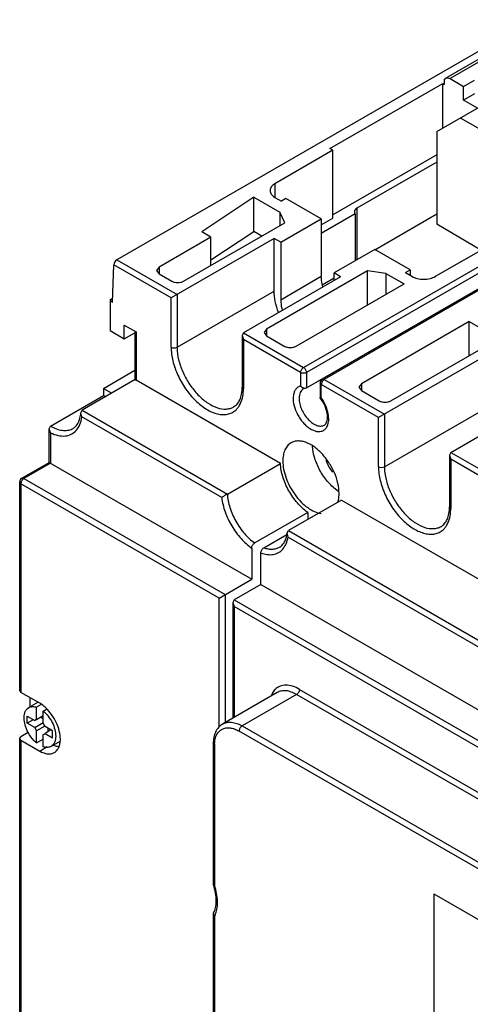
# Model space of a CAD drawing. Header units: millimetres. Extents: x 24 to 183, y 39 to 250.
# Tile 2 of 6: x 24 to 77, y 133 to 250. Entities that reach past the tile are written whole.
import ezdxf

# ---------------------------------------------------------------- set-up
doc = ezdxf.new("R2010")
doc.units = ezdxf.units.MM
doc.header["$LTSCALE"] = 18.806465
doc.layers.get('0').update_dxf_attribs({"linetype": 'CONTINUOUS'})

msp = doc.modelspace()

# ---------------------------------------------------------------- linework, layer by layer
at = {"color": 7, "linetype": 'Continuous'}
for p, q in [((84.93, 250.49), (35.26, 221.82)), ((78.47, 245.79), (74.52, 243.51)), ((78.97, 245.74), (75.02, 243.46)), ((74.34, 243.26), (74.52, 243.51)), ((60.69, 235.1), (74.16, 242.88)), ((74.16, 237.54), (74.16, 242.88)), ((74.16, 242.88), (74.34, 242.77)), ((74.34, 243.26), (74.34, 242.77)), ((75.02, 243.46), (76.63, 242.53)), ((76.63, 242.53), (77.94, 243.29)), ((76.63, 240.9), (76.63, 242.53)), ((77.94, 241.65), (76.63, 240.9)), ((73.43, 237.12), (78.78, 240.21)), ((78.3, 239.93), (76.63, 240.9)), ((57.54, 208.95), (107.22, 237.63)), ((88.06, 231.94), (76.26, 238.75)), ((107.57, 237.02), (57.89, 208.34)), ((73.43, 237.12), (73.43, 226.07)), ((109.44, 236.23), (59.77, 207.55)), ((109.69, 236.2), (60.02, 207.52)), ((61.04, 234.89), (54.13, 230.9)), ((57.89, 206.51), (107.57, 235.19)), ((61.04, 234.89), (60.69, 235.1)), ((61.04, 226.78), (61.04, 234.89)), ((73.43, 234.34), (61.04, 227.19)), ((73.43, 233.48), (63.9, 227.98)), ((54.13, 230.9), (54.13, 229.27)), ((51.61, 229.28), (45.39, 225.15)), ((51.61, 225.2), (51.61, 229.28)), ((51.61, 229.28), (54.71, 227.49)), ((54.13, 229.27), (54.89, 228.83)), ((55.44, 229.15), (54.89, 228.83)), ((59.66, 226.71), (55.44, 229.15)), ((54.71, 227.49), (54.71, 225.89)), ((55.29, 226.23), (54.71, 227.49)), ((63.72, 227.31), (59.66, 224.96)), ((63.72, 227.31), (63.72, 221.7)), ((63.9, 227.98), (63.9, 221.79)), ((66.03, 223.02), (73.43, 227.29)), ((43.22, 219.26), (55.29, 226.23)), ((54.82, 223.91), (59.66, 226.71)), ((59.66, 225.98), (61.04, 226.78)), ((59.66, 226.71), (59.66, 219.85)), ((78.71, 222.97), (73.43, 226.07)), ((46.48, 224.52), (45.39, 225.15)), ((46.48, 221.79), (51.61, 225.2)), ((52.56, 224.65), (51.61, 225.2)), ((46.48, 224.52), (40.29, 220.95)), ((54.04, 224.36), (41.74, 217.26)), ((46.48, 221.14), (46.48, 224.52)), ((54.04, 218.07), (54.04, 224.36)), ((54.82, 223.91), (54.04, 224.36)), ((54.82, 223.91), (54.82, 217.05)), ((73.29, 219.84), (80.2, 223.83)), ((66.03, 223.03), (61.18, 220.24)), ((70.25, 220.6), (66.03, 223.03)), ((34.73, 216.73), (34.89, 221.21)), ((41.74, 217.26), (34.89, 221.21)), ((35.26, 221.82), (42.44, 217.67)), ((40.29, 220.95), (39.99, 220.54)), ((39.99, 220.54), (40.29, 220.14)), ((40.29, 220.95), (40.29, 220.14)), ((40.29, 220.14), (41.81, 219.26)), ((65.19, 220.51), (53.12, 213.54)), ((61.18, 219.34), (61.18, 220.24)), ((61.96, 219.79), (61.18, 220.24)), ((65.19, 216.43), (65.19, 220.51)), ((67.38, 220.17), (65.19, 220.51)), ((67.38, 220.17), (67.38, 217.69)), ((67.38, 220.17), (69.53, 218.93)), ((69.7, 220.28), (70.25, 220.6)), ((69.7, 220.28), (70.46, 219.84)), ((70.25, 220.6), (70.25, 219.96)), ((61.96, 219.79), (50.36, 213.09)), ((54.82, 217.05), (59.66, 219.85)), ((56.66, 211.5), (69.53, 218.93)), ((59.78, 218.84), (61.18, 219.65)), ((42.44, 211.38), (54.04, 218.07)), ((42.44, 217.67), (42.44, 211.38)), ((34.46, 217.05), (34.75, 217.22)), ((34.46, 217.05), (34.46, 213.35)), ((41.74, 211.38), (41.74, 217.26)), ((77.3, 214.44), (64.44, 207.01)), ((77.3, 210.36), (77.3, 214.44)), ((77.3, 214.44), (79.46, 213.2)), ((34.46, 213.35), (36.15, 212.37)), ((36.15, 212.37), (36.15, 214)), ((36.15, 214), (37.57, 213.19)), ((36.15, 212.37), (37.42, 213.1)), ((37.42, 213.27), (37.42, 207.51)), ((37.57, 213.19), (37.57, 207.42)), ((50.36, 213.09), (50.22, 212.77)), ((50.36, 213.09), (57.54, 208.95)), ((53.12, 213.54), (52.83, 213.13)), ((52.83, 213.13), (53.12, 212.73)), ((53.12, 213.54), (53.12, 212.73)), ((50.22, 212.77), (50.22, 206.6)), ((50.22, 212.77), (50.36, 212.28)), ((50.36, 212.28), (50.36, 206.4)), ((57.19, 208.34), (50.36, 212.28)), ((53.12, 212.73), (55.24, 211.5)), ((67.97, 204.97), (80.04, 211.94)), ((78.79, 210.07), (66.49, 202.97)), ((33.68, 206.45), (37.42, 208.61)), ((57.19, 208.34), (57.19, 206.73)), ((57.89, 208.34), (57.89, 206.51)), ((37.46, 207.51), (31.11, 203.84)), ((54.78, 197.48), (37.57, 207.42)), ((59.52, 207.11), (59.52, 205.36)), ((59.66, 206.91), (59.52, 207.11)), ((59.77, 207.55), (60.02, 207.52)), ((60.02, 207.52), (67.19, 203.38)), ((64.44, 207.01), (64.14, 206.6)), ((64.44, 207.01), (64.44, 206.19)), ((33.68, 206.45), (33.68, 205.61)), ((33.68, 206.45), (34.66, 205.88)), ((50.22, 206.6), (50.36, 206.4)), ((57.76, 206.47), (57.54, 206.41)), ((57.76, 206.47), (57.89, 206.51)), ((59.66, 205.31), (59.66, 206.91)), ((66.49, 202.97), (59.66, 206.91)), ((64.14, 206.6), (64.44, 206.19)), ((64.44, 206.19), (66.56, 204.97)), ((27.35, 201.95), (33.68, 205.61)), ((59.52, 205.34), (59.52, 205.36)), ((59.66, 205.31), (59.52, 205.34)), ((75.11, 198.81), (86.71, 205.5)), ((30.96, 203.54), (31.11, 203.84)), ((31.08, 203.04), (30.96, 203.54)), ((31.11, 203.84), (48.45, 193.83)), ((67.19, 197.09), (78.79, 203.79)), ((47.77, 193.4), (31.08, 203.04)), ((66.49, 197.09), (66.49, 202.97)), ((67.19, 203.38), (67.19, 197.09)), ((27.2, 201.63), (27.35, 201.95)), ((27.2, 197.61), (27.2, 201.63)), ((27.35, 201.15), (27.2, 201.63)), ((27.35, 201.15), (27.35, 197.52)), ((29.93, 201.62), (30.03, 201.67)), ((60.03, 202.07), (60.03, 202.07)), ((75.11, 198.81), (74.97, 198.48)), ((75.11, 198.81), (82.29, 194.66)), ((23.92, 195.71), (27.2, 197.61)), ((27.2, 197.61), (51.36, 183.66)), ((74.97, 198.48), (74.97, 192.31)), ((74.97, 198.48), (75.11, 197.99)), ((75.11, 197.99), (75.11, 192.11)), ((81.94, 194.05), (75.11, 197.99)), ((27.35, 197.52), (24.17, 195.68)), ((48.45, 193.83), (54.78, 197.48)), ((23.67, 170.34), (23.67, 195.28)), ((23.81, 195.07), (23.67, 195.28)), ((23.92, 195.71), (24.17, 195.68)), ((24.17, 195.68), (48.18, 181.82)), ((23.81, 195.07), (23.81, 170.14)), ((47.47, 181.41), (23.81, 195.07)), ((62.06, 193.11), (55.74, 189.46)), ((62.06, 193.11), (104.3, 168.73)), ((74.97, 192.31), (75.11, 192.11)), ((58.04, 191.64), (51.72, 187.99)), ((58.04, 191.64), (58.04, 190.79)), ((55.58, 189.18), (55.74, 189.46)), ((55.74, 189.46), (97.97, 165.07)), ((52.8, 187.42), (55.54, 189)), ((55.69, 188.67), (55.58, 189.18)), ((55.69, 188.67), (97.31, 164.64)), ((51.36, 187.37), (51.36, 183.66)), ((52.45, 183.03), (52.45, 186.8)), ((47.47, 181.41), (51.36, 183.66)), ((52.45, 183.03), (49.26, 181.19)), ((52.45, 183.03), (126.34, 140.37)), ((47.47, 165.99), (47.47, 181.41)), ((48.18, 181.82), (48.18, 166.53)), ((49.26, 181.19), (49.12, 180.87)), ((49.26, 181.19), (122.45, 138.94)), ((49.12, 180.87), (49.12, 167.07)), ((49.12, 180.87), (49.26, 180.38)), ((49.26, 180.38), (49.26, 167.16)), ((122.1, 138.33), (49.26, 180.38)), ((23.67, 170.34), (23.81, 170.14)), ((26.05, 168.85), (23.81, 170.14)), ((24.87, 169.52), (24.87, 168.39)), ((54.39, 170.12), (47.88, 166.36)), ((56.71, 169.89), (50.2, 166.13)), ((113.24, 137.25), (56.71, 169.89)), ((57.06, 170.5), (113.6, 137.86)), ((25.85, 168.96), (24.74, 168.32)), ((26.23, 168.68), (25.68, 168.37)), ((25.68, 166.91), (25.68, 168.37)), ((24.57, 166.46), (24.57, 167.28)), ((24.57, 167.28), (25.46, 166.77)), ((25.68, 166.91), (26.47, 167.37)), ((26.47, 166.97), (26.14, 167.16)), ((26.47, 167.91), (26.86, 168.13)), ((26.47, 166.45), (26.47, 167.91)), ((25.28, 166.87), (24.57, 166.46)), ((25.46, 165.95), (24.57, 166.46)), ((25.69, 166.89), (25.46, 166.77)), ((25.46, 165.95), (26.47, 166.53)), ((26.65, 166.12), (25.68, 165.56)), ((27.58, 165.55), (26.69, 166.06)), ((27.06, 165.46), (27.06, 165.84)), ((50.2, 166.13), (106.74, 133.49)), ((23.67, 164.62), (23.81, 164.83)), ((24.69, 165.34), (23.81, 164.83)), ((25.68, 164.1), (25.68, 165.56)), ((26.47, 163.64), (26.47, 165.1)), ((27.39, 165.65), (26.69, 165.24)), ((26.69, 165.24), (27.58, 164.73)), ((27.58, 164.73), (27.58, 165.55)), ((106.39, 132.88), (49.85, 165.52)), ((23.67, 110.15), (23.67, 164.62)), ((23.81, 164.42), (23.67, 164.62)), ((23.81, 164.42), (23.81, 109.94)), ((23.81, 164.42), (26.05, 163.13)), ((25.68, 164.1), (26.47, 164.56)), ((26.05, 163.13), (26.96, 163.66)), ((28.45, 164.29), (27.41, 163.69)), ((46.77, 164.03), (46.77, 147.2)), ((46.92, 163.83), (46.77, 164.03)), ((46.92, 163.83), (46.92, 147.06)), ((46.77, 147.2), (46.78, 147.17)), ((46.78, 147.17), (46.92, 147.06)), ((73.08, 146.08), (73.08, 117.95)), ((73.08, 146.08), (83.16, 140.26)), ((46.81, 143.79), (46.77, 143.67)), ((46.77, 143.67), (46.77, 113.28)), ((46.77, 143.67), (46.92, 143.4)), ((46.92, 143.4), (46.92, 113.08))]:
    msp.add_line(p, q, dxfattribs=at)
for centre, radius, start, end in [((48.04, 211.38), 5.6, 180.0269, 184.6255), ((60.02, 207.11), 0.5, 119.9999, 180), ((36.08, 209.67), 4.73, 239.3878, 243.2155), ((72.79, 197.09), 5.6, 180.0269, 184.6255), ((24.17, 195.28), 0.5, 119.9999, 180), ((64.53, 198.41), 5.11, 233.5476, 237.0029), ((27.05, 166.57), 1.71, 201.2804, 216.2776), ((25.74, 166.58), 0.338, 120.0444, 131.037), ((25.1, 165.44), 1.71, 21.2804, 36.2776), ((26.41, 165.43), 0.338, 300.0444, 311.037), ((26.4, 165.44), 0.354, 311.0447, 316.8731), ((26.37, 165.46), 0.382, 316.9183, 324.9559), ((50.65, 163.83), 3.73, 177.2881, 180.0161), ((44.7, 144.58), 2.52, 332.083, 336.7804), ((44.5, 144.66), 2.73, 336.7515, 339.1802)]:
    msp.add_arc(centre, radius, start, end, dxfattribs=at)
msp.add_ellipse((35.24, 221.42), major_axis=(0.265, 0.424), ratio=0.553254, start_param=0.804248, end_param=2.375044, dxfattribs=at)
for points, knots in [([(74.52, 243.51), (74.59, 243.55), (74.78, 243.58), (74.94, 243.51), (75.02, 243.46)], [0, 0, 0, 0, 0.449127, 1, 1, 1, 1]), ([(54.13, 230.9), (54.04, 230.85), (53.88, 230.74), (53.69, 230.54), (53.57, 230.32), (53.54, 230.16), (53.54, 230.09)], [0, 0, 0, 0, 0.289542, 0.549119, 0.782256, 1, 1, 1, 1]), ([(53.54, 230.09), (53.54, 230.01), (53.57, 229.85), (53.69, 229.63), (53.88, 229.43), (54.04, 229.32), (54.13, 229.27)], [0, 0, 0, 0, 0.217743, 0.450881, 0.710458, 1, 1, 1, 1]), ([(63.9, 227.98), (63.82, 227.93), (63.68, 227.83), (63.61, 227.65), (63.61, 227.57)], [0, 0, 0, 0, 0.550821, 1, 1, 1, 1]), ([(63.61, 227.57), (63.61, 227.53), (63.63, 227.43), (63.69, 227.34), (63.72, 227.31)], [0, 0, 0, 0, 0.477374, 1, 1, 1, 1]), ([(41.81, 219.26), (41.91, 219.2), (42.14, 219.12), (42.52, 219.08), (42.89, 219.12), (43.12, 219.2), (43.22, 219.26)], [0, 0, 0, 0, 0.237244, 0.500001, 0.762757, 1, 1, 1, 1]), ([(59.83, 218.58), (59.8, 218.69), (59.71, 219.11), (59.66, 219.54), (59.66, 219.85)], [0, 0, 0, 0, 0.262458, 1, 1, 1, 1]), ([(70.46, 219.84), (70.66, 219.72), (71.13, 219.55), (71.87, 219.47), (72.62, 219.55), (73.09, 219.72), (73.29, 219.84)], [0, 0, 0, 0, 0.237253, 0.500001, 0.762748, 1, 1, 1, 1]), ([(54.56, 215.52), (54.39, 215.95), (54.14, 216.78), (54.04, 217.66), (54.04, 218.07)], [0, 0, 0, 0, 0.522462, 1, 1, 1, 1]), ([(34.46, 217.05), (34.49, 216.98), (34.56, 216.86), (34.67, 216.76), (34.73, 216.73)], [0, 0, 0, 0, 0.527923, 1, 1, 1, 1]), ([(54.82, 217.05), (54.82, 216.95), (54.83, 216.53), (54.91, 216.1), (54.99, 215.79)], [0, 0, 0, 0, 0.237015, 1, 1, 1, 1]), ([(41.74, 211.38), (41.74, 210.83), (41.9, 209.67), (42.5, 207.99), (43.41, 206.38), (44.56, 205), (45.67, 204.1), (46.59, 203.62), (47.24, 203.39), (47.87, 203.3), (48.46, 203.34), (49, 203.52), (49.3, 203.73), (49.44, 203.85)], [0, 0, 0, 0, 0.131022, 0.275431, 0.424901, 0.570034, 0.702326, 0.761879, 0.816557, 0.866594, 0.912811, 0.956643, 1, 1, 1, 1]), ([(41.74, 211.38), (41.84, 211.32), (42.09, 211.27), (42.34, 211.32), (42.44, 211.38)], [0, 0, 0, 0, 0.500001, 1, 1, 1, 1]), ([(42.46, 210.93), (42.5, 210.46), (42.69, 209.48), (43.25, 208.06), (44.04, 206.72), (45.01, 205.56), (46.08, 204.66), (47.19, 204.1), (48.12, 203.94), (48.78, 204.04), (49.07, 204.17), (49.2, 204.24)], [0, 0, 0, 0, 0.133285, 0.277124, 0.424385, 0.56732, 0.698927, 0.814342, 0.912703, 0.957167, 1, 1, 1, 1]), ([(55.24, 211.5), (55.34, 211.44), (55.58, 211.36), (55.95, 211.32), (56.32, 211.36), (56.56, 211.44), (56.66, 211.5)], [0, 0, 0, 0, 0.237244, 0.500001, 0.762757, 1, 1, 1, 1]), ([(57.19, 208.34), (57.19, 208.46), (57.27, 208.7), (57.44, 208.89), (57.54, 208.95)], [0, 0, 0, 0, 0.500002, 1, 1, 1, 1]), ([(57.89, 208.34), (57.79, 208.28), (57.54, 208.23), (57.29, 208.28), (57.19, 208.34)], [0, 0, 0, 0, 0.499999, 1, 1, 1, 1]), ([(57.54, 208.95), (57.65, 208.89), (57.81, 208.7), (57.89, 208.46), (57.89, 208.34)], [0, 0, 0, 0, 0.499999, 1, 1, 1, 1]), ([(37.46, 207.51), (37.47, 207.5), (37.5, 207.46), (37.54, 207.44), (37.57, 207.42)], [0, 0, 0, 0, 0.231448, 1, 1, 1, 1]), ([(59.68, 207.05), (59.68, 207.04), (59.67, 206.99), (59.66, 206.94), (59.66, 206.91)], [0, 0, 0, 0, 0.262955, 1, 1, 1, 1]), ([(59.77, 207.26), (59.76, 207.24), (59.72, 207.18), (59.7, 207.11), (59.68, 207.05)], [0, 0, 0, 0, 0.255502, 1, 1, 1, 1]), ([(59.9, 207.43), (59.89, 207.42), (59.84, 207.37), (59.79, 207.31), (59.77, 207.26)], [0, 0, 0, 0, 0.243047, 1, 1, 1, 1]), ([(60.02, 207.52), (60.01, 207.52), (59.97, 207.49), (59.93, 207.46), (59.9, 207.43)], [0, 0, 0, 0, 0.236441, 1, 1, 1, 1]), ([(49.2, 204.24), (49.36, 204.33), (49.66, 204.58), (49.98, 205.12), (50.18, 205.81), (50.22, 206.33), (50.22, 206.6)], [0, 0, 0, 0, 0.199746, 0.425837, 0.691293, 1, 1, 1, 1]), ([(49.78, 204.23), (49.87, 204.37), (50.25, 205.03), (50.36, 205.81), (50.36, 206.4)], [0, 0, 0, 0, 0.224338, 1, 1, 1, 1]), ([(57.19, 206.73), (57.08, 206.71), (56.86, 206.61), (56.6, 206.37), (56.42, 206.03), (56.27, 205.46), (56.32, 204.6), (56.61, 203.75), (56.97, 203.07), (57.29, 202.59), (57.66, 202.17), (58.06, 201.81), (58.48, 201.54), (58.89, 201.36), (59.29, 201.28), (59.55, 201.3), (59.66, 201.33)], [0, 0, 0, 0, 0.045126, 0.09092, 0.140347, 0.19546, 0.324163, 0.472693, 0.550485, 0.627929, 0.703079, 0.774162, 0.839777, 0.899091, 0.95216, 1, 1, 1, 1]), ([(57.53, 206.4), (57.45, 206.35), (57.29, 206.22), (57.13, 205.95), (57.03, 205.62), (57.01, 205.38), (57.01, 205.26)], [0, 0, 0, 0, 0.217801, 0.450913, 0.710301, 1, 1, 1, 1]), ([(57.19, 206.73), (57.22, 206.69), (57.38, 206.55), (57.6, 206.45), (57.76, 206.47)], [0, 0, 0, 0, 0.256738, 1, 1, 1, 1]), ([(57.01, 205.26), (57.01, 205.04), (57.07, 204.58), (57.38, 203.69), (57.79, 203.07), (58.13, 202.71)], [0, 0, 0, 0, 0.229688, 0.482547, 1, 1, 1, 1]), ([(60.03, 202.07), (60.09, 202.1), (60.21, 202.22), (60.34, 202.48), (60.41, 202.84), (60.39, 203.48), (60.14, 204.36), (59.76, 205.02), (59.52, 205.34)], [0, 0, 0, 0, 0.059253, 0.136101, 0.239085, 0.365999, 0.669731, 1, 1, 1, 1]), ([(60.44, 202.11), (60.52, 202.33), (60.58, 202.85), (60.46, 203.66), (60.16, 204.51), (59.84, 205.05), (59.66, 205.31)], [0, 0, 0, 0, 0.208722, 0.452778, 0.721976, 1, 1, 1, 1]), ([(66.56, 204.97), (66.66, 204.91), (66.89, 204.83), (67.26, 204.79), (67.64, 204.83), (67.87, 204.91), (67.97, 204.97)], [0, 0, 0, 0, 0.237244, 0.500001, 0.762757, 1, 1, 1, 1]), ([(30.03, 201.67), (30.15, 201.74), (30.4, 201.94), (30.68, 202.37), (30.88, 202.91), (30.94, 203.32), (30.96, 203.54)], [0, 0, 0, 0, 0.204343, 0.432059, 0.695478, 1, 1, 1, 1]), ([(49.44, 203.85), (49.47, 203.88), (49.59, 203.99), (49.7, 204.12), (49.78, 204.23)], [0, 0, 0, 0, 0.246028, 1, 1, 1, 1]), ([(30.41, 201.43), (30.59, 201.63), (30.9, 202.15), (31.04, 202.73), (31.08, 203.04)], [0, 0, 0, 0, 0.468666, 1, 1, 1, 1]), ([(58.13, 202.71), (58.28, 202.56), (58.59, 202.29), (59.1, 202.01), (59.6, 201.92), (59.9, 202), (60.03, 202.07)], [0, 0, 0, 0, 0.305345, 0.573322, 0.800721, 1, 1, 1, 1]), ([(27.35, 201.95), (27.57, 201.82), (28.02, 201.6), (28.71, 201.42), (29.36, 201.41), (29.76, 201.53), (29.93, 201.62)], [0, 0, 0, 0, 0.28912, 0.548957, 0.782871, 1, 1, 1, 1]), ([(27.35, 201.15), (27.63, 201.01), (28.2, 200.8), (29.06, 200.72), (29.83, 200.92), (30.24, 201.24), (30.41, 201.43)], [0, 0, 0, 0, 0.288341, 0.542401, 0.773035, 1, 1, 1, 1]), ([(59.66, 201.33), (59.79, 201.36), (60.04, 201.47), (60.22, 201.68), (60.29, 201.79)], [0, 0, 0, 0, 0.492767, 1, 1, 1, 1]), ([(60.29, 201.79), (60.31, 201.81), (60.37, 201.91), (60.41, 202.02), (60.44, 202.11)], [0, 0, 0, 0, 0.241407, 1, 1, 1, 1]), ([(56.05, 199.95), (55.89, 199.86), (55.6, 199.61), (55.29, 199.1), (55.1, 198.47), (55.07, 198.02), (55.07, 197.77)], [0, 0, 0, 0, 0.21777, 0.450906, 0.710376, 1, 1, 1, 1]), ([(61.78, 193.9), (61.78, 194.3), (61.67, 195.16), (61.25, 196.41), (60.59, 197.62), (59.76, 198.68), (58.82, 199.51), (57.97, 199.98), (57.31, 200.15), (56.85, 200.19), (56.43, 200.12), (56.17, 200.02), (56.05, 199.95)], [0, 0, 0, 0, 0.128689, 0.270283, 0.417439, 0.56178, 0.695448, 0.81271, 0.864674, 0.912508, 0.957138, 1, 1, 1, 1]), ([(61.5, 194.3), (61.1, 194.6), (60.34, 195.33), (59.46, 196.63), (58.84, 198.07), (58.63, 199.08), (58.61, 199.57)], [0, 0, 0, 0, 0.243275, 0.504078, 0.762657, 1, 1, 1, 1]), ([(55.07, 197.77), (55.07, 197.44), (55.14, 196.75), (55.44, 195.72), (55.9, 194.69), (56.5, 193.72), (57.21, 192.88), (57.99, 192.2), (58.8, 191.73), (59.37, 191.55), (59.64, 191.52)], [0, 0, 0, 0, 0.1201, 0.251156, 0.388663, 0.527468, 0.662169, 0.787899, 0.901008, 1, 1, 1, 1]), ([(60.2, 197.89), (60.25, 197.76), (60.45, 197.25), (60.74, 196.78), (61, 196.46)], [0, 0, 0, 0, 0.247562, 1, 1, 1, 1]), ([(58.04, 191.64), (57.59, 191.96), (56.74, 192.76), (55.73, 194.2), (55.03, 195.81), (54.8, 196.94), (54.78, 197.48)], [0, 0, 0, 0, 0.241677, 0.502657, 0.762217, 1, 1, 1, 1]), ([(66.49, 197.09), (66.59, 197.03), (66.84, 196.98), (67.09, 197.03), (67.19, 197.09)], [0, 0, 0, 0, 0.500001, 1, 1, 1, 1]), ([(66.49, 197.09), (66.49, 196.54), (66.65, 195.39), (67.24, 193.7), (68.16, 192.09), (69.31, 190.71), (70.42, 189.81), (71.34, 189.33), (71.99, 189.11), (72.62, 189.01), (73.21, 189.05), (73.75, 189.23), (74.05, 189.44), (74.19, 189.56)], [0, 0, 0, 0, 0.131022, 0.275431, 0.424901, 0.570034, 0.702326, 0.761879, 0.816557, 0.866594, 0.912811, 0.956643, 1, 1, 1, 1]), ([(67.21, 196.64), (67.25, 196.17), (67.44, 195.19), (68, 193.77), (68.79, 192.43), (69.75, 191.27), (70.83, 190.37), (71.94, 189.81), (72.87, 189.65), (73.53, 189.76), (73.82, 189.88), (73.95, 189.95)], [0, 0, 0, 0, 0.133285, 0.277124, 0.424385, 0.56732, 0.698927, 0.814342, 0.912703, 0.957167, 1, 1, 1, 1]), ([(23.92, 195.42), (23.91, 195.4), (23.87, 195.34), (23.84, 195.27), (23.83, 195.21)], [0, 0, 0, 0, 0.255502, 1, 1, 1, 1]), ([(24.05, 195.6), (24.04, 195.58), (23.99, 195.53), (23.94, 195.47), (23.92, 195.42)], [0, 0, 0, 0, 0.243047, 1, 1, 1, 1]), ([(24.17, 195.68), (24.16, 195.68), (24.12, 195.65), (24.08, 195.62), (24.05, 195.6)], [0, 0, 0, 0, 0.236441, 1, 1, 1, 1]), ([(23.83, 195.21), (23.83, 195.2), (23.82, 195.16), (23.81, 195.11), (23.81, 195.07)], [0, 0, 0, 0, 0.262955, 1, 1, 1, 1]), ([(48.45, 193.83), (48.32, 193.76), (48.09, 193.62), (47.87, 193.47), (47.77, 193.4)], [0, 0, 0, 0, 0.556146, 1, 1, 1, 1]), ([(47.77, 193.4), (47.84, 192.82), (48.14, 191.64), (48.92, 189.99), (50, 188.51), (50.89, 187.7), (51.36, 187.37)], [0, 0, 0, 0, 0.242632, 0.502511, 0.761058, 1, 1, 1, 1]), ([(48.45, 193.83), (48.47, 193.28), (48.7, 192.15), (49.4, 190.55), (50.41, 189.1), (51.26, 188.31), (51.72, 187.99)], [0, 0, 0, 0, 0.237781, 0.497343, 0.758325, 1, 1, 1, 1]), ([(61.64, 192.86), (61.67, 192.94), (61.75, 193.28), (61.78, 193.63), (61.78, 193.9)], [0, 0, 0, 0, 0.235469, 1, 1, 1, 1]), ([(73.95, 189.95), (74.11, 190.04), (74.4, 190.3), (74.73, 190.83), (74.93, 191.52), (74.97, 192.04), (74.97, 192.31)], [0, 0, 0, 0, 0.199746, 0.425837, 0.691293, 1, 1, 1, 1]), ([(74.53, 189.94), (74.62, 190.08), (75, 190.74), (75.11, 191.52), (75.11, 192.11)], [0, 0, 0, 0, 0.224338, 1, 1, 1, 1]), ([(74.19, 189.56), (74.22, 189.59), (74.34, 189.71), (74.45, 189.84), (74.53, 189.94)], [0, 0, 0, 0, 0.246028, 1, 1, 1, 1]), ([(54.68, 187.49), (54.8, 187.56), (55.03, 187.74), (55.3, 188.12), (55.49, 188.61), (55.56, 188.98), (55.58, 189.18)], [0, 0, 0, 0, 0.206919, 0.435622, 0.697988, 1, 1, 1, 1]), ([(55.07, 187.26), (55.23, 187.44), (55.5, 187.89), (55.64, 188.4), (55.69, 188.67)], [0, 0, 0, 0, 0.471895, 1, 1, 1, 1]), ([(51.36, 187.37), (51.36, 187.5), (51.44, 187.74), (51.61, 187.93), (51.72, 187.99)], [0, 0, 0, 0, 0.499859, 1, 1, 1, 1]), ([(52.45, 186.8), (52.45, 186.92), (52.53, 187.16), (52.69, 187.36), (52.8, 187.42)], [0, 0, 0, 0, 0.499326, 1, 1, 1, 1]), ([(52.45, 186.8), (52.69, 186.71), (53.18, 186.58), (53.92, 186.58), (54.57, 186.8), (54.92, 187.09), (55.07, 187.26)], [0, 0, 0, 0, 0.280904, 0.532763, 0.766759, 1, 1, 1, 1]), ([(52.8, 187.42), (52.97, 187.36), (53.3, 187.27), (53.8, 187.23), (54.27, 187.3), (54.55, 187.42), (54.68, 187.49)], [0, 0, 0, 0, 0.277458, 0.533146, 0.771351, 1, 1, 1, 1]), ([(57.06, 170.5), (56.8, 170.65), (56.28, 170.89), (55.47, 171.04), (54.73, 170.92), (54.32, 170.66), (54.16, 170.5)], [0, 0, 0, 0, 0.293152, 0.550129, 0.779499, 1, 1, 1, 1]), ([(53.91, 170.22), (53.9, 170.19), (53.82, 170.08), (53.75, 169.96), (53.71, 169.86)], [0, 0, 0, 0, 0.244348, 1, 1, 1, 1]), ([(54.16, 170.5), (54.13, 170.48), (54.05, 170.39), (53.97, 170.3), (53.91, 170.22)], [0, 0, 0, 0, 0.246284, 1, 1, 1, 1]), ([(56.71, 169.89), (56.51, 170), (56.1, 170.2), (55.48, 170.35), (54.89, 170.33), (54.54, 170.21), (54.39, 170.12)], [0, 0, 0, 0, 0.289699, 0.549083, 0.782213, 1, 1, 1, 1]), ([(57.06, 170.5), (57.06, 170.38), (56.98, 170.14), (56.81, 169.95), (56.71, 169.89)], [0, 0, 0, 0, 0.500002, 1, 1, 1, 1]), ([(24.19, 167.09), (24.19, 167.23), (24.21, 167.49), (24.31, 167.84), (24.49, 168.13), (24.65, 168.27), (24.74, 168.32)], [0, 0, 0, 0, 0.289677, 0.549093, 0.782219, 1, 1, 1, 1]), ([(24.74, 168.32), (24.87, 168.39), (25.19, 168.48), (25.52, 168.42), (25.68, 168.37)], [0, 0, 0, 0, 0.467743, 1, 1, 1, 1]), ([(26.78, 168.3), (26.72, 168.35), (26.49, 168.55), (26.24, 168.73), (26.05, 168.85)], [0, 0, 0, 0, 0.261694, 1, 1, 1, 1]), ([(28.52, 164.56), (28.52, 164.88), (28.42, 165.57), (28.06, 166.56), (27.51, 167.5), (27.04, 168.05), (26.78, 168.3)], [0, 0, 0, 0, 0.230372, 0.484513, 0.74687, 1, 1, 1, 1]), ([(24.68, 165.34), (24.53, 165.63), (24.29, 166.19), (24.19, 166.8), (24.19, 167.09)], [0, 0, 0, 0, 0.525405, 1, 1, 1, 1]), ([(26.47, 167.91), (26.69, 167.72), (27.1, 167.29), (27.57, 166.55), (27.88, 165.74), (27.96, 165.18), (27.96, 164.91)], [0, 0, 0, 0, 0.249124, 0.511709, 0.768066, 1, 1, 1, 1]), ([(47.88, 166.36), (47.7, 166.26), (47.37, 165.98), (47.02, 165.42), (46.81, 164.75), (46.77, 164.28), (46.77, 164.03)], [0, 0, 0, 0, 0.233091, 0.472506, 0.726825, 1, 1, 1, 1]), ([(46.93, 164), (46.93, 164.2), (46.98, 164.58), (47.16, 165.09), (47.45, 165.49), (47.82, 165.78), (48.28, 165.92), (48.79, 165.92), (49.32, 165.79), (49.67, 165.62), (49.85, 165.52)], [0, 0, 0, 0, 0.142027, 0.269399, 0.38484, 0.493965, 0.604168, 0.722502, 0.853872, 1, 1, 1, 1]), ([(47.88, 166.36), (48.04, 166.45), (48.39, 166.58), (48.97, 166.59), (49.6, 166.44), (50, 166.25), (50.2, 166.13)], [0, 0, 0, 0, 0.217787, 0.450917, 0.710301, 1, 1, 1, 1]), ([(50.2, 166.13), (50.1, 166.07), (49.93, 165.88), (49.85, 165.64), (49.85, 165.52)], [0, 0, 0, 0, 0.499998, 1, 1, 1, 1]), ([(25.68, 164.1), (25.58, 164.18), (25.19, 164.55), (24.87, 164.99), (24.68, 165.34)], [0, 0, 0, 0, 0.238351, 1, 1, 1, 1]), ([(27.96, 164.91), (27.96, 164.78), (27.94, 164.52), (27.84, 164.17), (27.66, 163.88), (27.5, 163.74), (27.41, 163.69)], [0, 0, 0, 0, 0.289677, 0.549093, 0.782219, 1, 1, 1, 1]), ([(27.41, 163.69), (27.28, 163.62), (26.96, 163.53), (26.63, 163.59), (26.47, 163.64)], [0, 0, 0, 0, 0.467743, 1, 1, 1, 1]), ([(28.32, 163.63), (28.28, 163.64), (28.07, 163.67), (27.88, 163.74), (27.74, 163.81)], [0, 0, 0, 0, 0.237127, 1, 1, 1, 1]), ([(27.8, 162.96), (27.91, 163.02), (28.13, 163.21), (28.36, 163.58), (28.49, 164.04), (28.52, 164.38), (28.52, 164.56)], [0, 0, 0, 0, 0.217783, 0.45091, 0.710297, 1, 1, 1, 1]), ([(26.05, 163.13), (26.2, 163.04), (26.51, 162.9), (26.98, 162.78), (27.42, 162.79), (27.68, 162.89), (27.8, 162.96)], [0, 0, 0, 0, 0.289702, 0.549088, 0.782216, 1, 1, 1, 1]), ([(46.81, 143.79), (46.92, 143.98), (47.08, 144.46), (47.16, 145.27), (47.06, 146.2), (46.89, 146.84), (46.78, 147.17)], [0, 0, 0, 0, 0.194089, 0.428805, 0.700235, 1, 1, 1, 1]), ([(47.05, 143.69), (47.24, 144.18), (47.32, 145.02), (47.18, 146.15), (47.02, 146.76), (46.92, 147.06)], [0, 0, 0, 0, 0.453428, 0.717147, 1, 1, 1, 1])]:
    msp.add_open_spline(points, degree=3, knots=knots, dxfattribs=at)
for points in [[(25.52, 166.83), (25.5, 166.81), (25.48, 166.79), (25.46, 166.77)], [(25.68, 166.91), (25.64, 166.9), (25.61, 166.89), (25.58, 166.87)], [(26.47, 165.1), (26.51, 165.11), (26.54, 165.12), (26.58, 165.14)]]:
    msp.add_open_spline(points, degree=3, dxfattribs=at)

doc.saveas('drawing.dxf')
